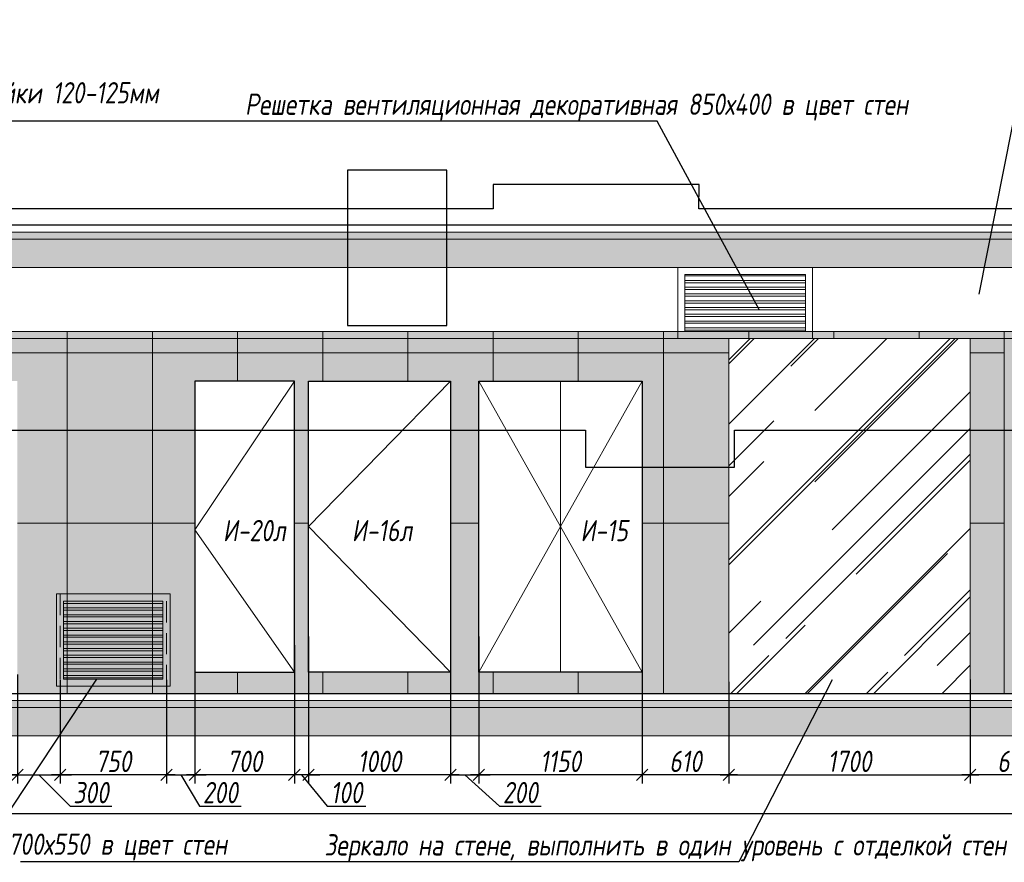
# Model space of a CAD drawing. Header units: millimetres. Extents: x -547442 to 178656, y -69521 to 11064.
# Tile 5 of 256: x -450780 to -443846, y -35450 to -29513. Entities that reach past the tile are written whole.
import ezdxf
from ezdxf import colors
from ezdxf.entities.mleader import LeaderData, LeaderLine
from ezdxf.math import Vec2, Vec3

# ---------------------------------------------------------------- set-up
doc = ezdxf.new("R2010")
doc.units = ezdxf.units.MM
doc.linetypes.add('DASHDOT', pattern=[25.4, 12.7, -6.35, 0, -6.35])
doc.linetypes.add('DASHED', pattern=[0.75, 0.5, -0.25])
doc.layers.get('Defpoints').update_dxf_attribs({"color": 31})
for name, color, linetype, lineweight in [('A-DETL-GENF', 7, 'Continuous', 5), ('dim_razv', 93, 'DASHDOT', 9), ('meb', 26, 'Continuous', 15), ('Двери', 7, 'Continuous', 5), ('Отделка стен', 253, 'Continuous', 0)]:
    doc.layers.add(name, color=color, linetype=linetype, lineweight=lineweight)
doc.styles.add('fl_iso paper', font='isocpeur.ttf', dxfattribs={"width": 0.8, "oblique": 10})
doc.styles.add('In tre', font='isocpeur.ttf', dxfattribs={"width": 0.8, "oblique": 10})
doc.dimstyles.new('In tre 1_50', dxfattribs={"dimtxt": 150, "dimasz": 80, "dimexe": 60, "dimexo": 10, "dimgap": 20, "dimtad": 1, "dimdec": 0, "dimrnd": 5, "dimzin": 0, "dimdsep": 46, "dimtxsty": 'fl_iso paper', "dimblk": 'OBLIQUE', "dimcen": 0, "dimdle": 60, "dimadec": 0, "dimazin": 0, "dimtfac": 1, "dimtdec": 0, "dimtofl": 0, "dimtmove": 1, "dimatfit": 1, "dimfxl": 40, "dimtolj": 1, "dimtzin": 0, "dimarcsym": 1})

# ---------------------------------------------------------------- blocks, each defined once
blk = doc.blocks.new('*U12017')
at = {"layer": 'A-DETL-GENF'}
h = blk.add_hatch(dxfattribs=at)
h.set_pattern_fill('ANSI35', color=256, scale=10, style=0)
h.set_pattern_definition([(45, (64320.45, 6e-10), (-44.90128, 44.90128), []), (45, (64365.35, 6e-10), (-44.90128, 44.90128), [79.375, -15.875, 0, -15.875])])
h.paths.add_polyline_path([(0, -100), (64740.9, -100), (64740.9, -50), (0, -50)])
h = blk.add_hatch(dxfattribs=at)
h.set_pattern_fill('ANSI35', color=256, scale=20, style=0)
h.set_pattern_definition([(45, (64320.45, 6e-10), (-89.80256, 89.80256), []), (45, (64410.25, 6e-10), (-89.80256, 89.80256), [158.75, -31.75, 0, -31.75])])
h.paths.add_polyline_path([(0, -300), (64740.9, -300), (64740.9, -100), (0, -100)])
at = {"lineweight": 13}
blk.add_lwpolyline([(0, -50), (64740.9, -50), (64740.9, 0), (0, 0)], close=True, dxfattribs=at)
at = {"lineweight": 30}
blk.add_lwpolyline([(0, 0), (64740.9, 0)], dxfattribs=at)
at = {"layer": 'A-DETL-GENF'}
for points in [[(0, -100), (64740.9, -100), (64740.9, -50), (0, -50)], [(0, -300), (64740.9, -300), (64740.9, -100), (0, -100)]]:
    blk.add_lwpolyline(points, close=True, dxfattribs=at)
blk = doc.blocks.new('*U12019')
at = {"layer": 'A-DETL-GENF'}
h = blk.add_hatch(dxfattribs=at)
h.set_pattern_fill('ANSI35', color=256, scale=10, style=0)
h.set_pattern_definition([(45, (64320.45, 6e-10), (-44.90128, 44.90128), []), (45, (64365.35, 6e-10), (-44.90128, 44.90128), [79.375, -15.875, 0, -15.875])])
h.paths.add_polyline_path([(0, -100), (64740.9, -100), (64740.9, -50), (0, -50)])
h = blk.add_hatch(dxfattribs=at)
h.set_pattern_fill('ANSI35', color=256, scale=20, style=0)
h.set_pattern_definition([(45, (64320.45, 6e-10), (-89.80256, 89.80256), []), (45, (64410.25, 6e-10), (-89.80256, 89.80256), [158.75, -31.75, 0, -31.75])])
h.paths.add_polyline_path([(0, -300), (64740.9, -300), (64740.9, -100), (0, -100)])
at = {"lineweight": 13}
blk.add_lwpolyline([(0, -50), (64740.9, -50), (64740.9, 0), (0, 0)], close=True, dxfattribs=at)
at = {"lineweight": 30}
blk.add_lwpolyline([(0, 0), (64740.9, 0)], dxfattribs=at)
at = {"layer": 'A-DETL-GENF'}
for points in [[(0, -100), (64740.9, -100), (64740.9, -50), (0, -50)], [(0, -300), (64740.9, -300), (64740.9, -100), (0, -100)]]:
    blk.add_lwpolyline(points, close=True, dxfattribs=at)
blk = doc.blocks.new('*U12022')
at = {"layer": 'dim_razv', "true_color": 0xffffff, "transparency": 33554559}
h = blk.add_hatch(color=7, dxfattribs=at)
h.dxf.hatch_style = 1
h.paths.add_polyline_path([(0, 0), (63900, 0), (63900, 50), (0, 50)])
at = {"lineweight": 20, "transparency": 33554559}
blk.add_lwpolyline([(0, 0), (63900, 0), (63900, 50), (0, 50)], close=True, dxfattribs=at)
blk = doc.blocks.new('_Oblique')
at = {"color": 0, "linetype": 'ByBlock', "lineweight": -2}
blk.add_line((-0.5, -0.5), (0.5, 0.5), dxfattribs=at)
blk = doc.blocks.new('*D12021')
at = {"layer": 'Defpoints', "color": 0, "linetype": 'ByBlock', "transparency": 16777216}
for p in [(-450795.6, -34116.8), (-452245.6, -34259.4), (-450795.6, -34833.6)]:
    blk.add_point(p, dxfattribs=at)
at = {"layer": 'dim_razv', "color": 0, "linetype": 'ByBlock', "lineweight": -2, "transparency": 16777216}
for p, q in [((-450795.6, -34126.8), (-450795.6, -34893.6)), ((-452245.6, -34269.4), (-452245.6, -34893.6)), ((-452305.6, -34833.6), (-450735.6, -34833.6))]:
    blk.add_line(p, q, dxfattribs=at)
at = {"layer": 'dim_razv', "color": 0, "linetype": 'ByBlock', "lineweight": -2, "transparency": 16777216, "xscale": 80, "yscale": 80, "zscale": 80, "rotation": 180}
blk.add_blockref('_Oblique', (-452245.6, -34833.6), dxfattribs=at)
at = {"layer": 'dim_razv', "color": 0, "linetype": 'ByBlock', "lineweight": -2, "transparency": 16777216, "xscale": 80, "yscale": 80, "zscale": 80}
blk.add_blockref('_Oblique', (-450795.6, -34833.6), dxfattribs=at)
at = {"layer": 'dim_razv', "color": 0, "linetype": 'ByBlock', "transparency": 16777216, "insert": (-451520.6, -34738.6), "char_height": 150, "attachment_point": 5, "style": 'fl_iso paper'}
blk.add_mtext('\\A1;1450', dxfattribs=at)
blk = doc.blocks.new('*D12035')
at = {"layer": 'Defpoints', "color": 0, "linetype": 'ByBlock', "transparency": 16777216}
for p in [(-446395.6, -33921.2), (-445785.7, -34168.4), (-446395.6, -34833.6)]:
    blk.add_point(p, dxfattribs=at)
at = {"layer": 'dim_razv', "color": 0, "linetype": 'ByBlock', "lineweight": -2, "transparency": 16777216}
for p, q in [((-446395.6, -33931.2), (-446395.6, -34893.6)), ((-445785.7, -34178.4), (-445785.7, -34893.6)), ((-445725.7, -34833.6), (-446455.6, -34833.6))]:
    blk.add_line(p, q, dxfattribs=at)
at = {"layer": 'dim_razv', "color": 0, "linetype": 'ByBlock', "lineweight": -2, "transparency": 16777216, "xscale": 80, "yscale": 80, "zscale": 80, "rotation": 180}
blk.add_blockref('_Oblique', (-446395.6, -34833.6), dxfattribs=at)
at = {"layer": 'dim_razv', "color": 0, "linetype": 'ByBlock', "lineweight": -2, "transparency": 16777216, "xscale": 80, "yscale": 80, "zscale": 80}
blk.add_blockref('_Oblique', (-445785.7, -34833.6), dxfattribs=at)
at = {"layer": 'dim_razv', "color": 0, "linetype": 'ByBlock', "transparency": 16777216, "insert": (-446090.7, -34738.6), "char_height": 150, "attachment_point": 5, "style": 'fl_iso paper'}
blk.add_mtext('\\A1;610', dxfattribs=at)
blk = doc.blocks.new('*D12036')
at = {"layer": 'Defpoints', "color": 0, "linetype": 'ByBlock', "transparency": 16777216}
for p in [(-447545.6, -33921.2), (-446395.6, -33921.2), (-447545.6, -34833.6)]:
    blk.add_point(p, dxfattribs=at)
at = {"layer": 'dim_razv', "color": 0, "linetype": 'ByBlock', "lineweight": -2, "transparency": 16777216}
for p, q in [((-447545.6, -33931.2), (-447545.6, -34893.6)), ((-446395.6, -33931.2), (-446395.6, -34893.6)), ((-446335.6, -34833.6), (-447605.6, -34833.6))]:
    blk.add_line(p, q, dxfattribs=at)
at = {"layer": 'dim_razv', "color": 0, "linetype": 'ByBlock', "lineweight": -2, "transparency": 16777216, "xscale": 80, "yscale": 80, "zscale": 80, "rotation": 180}
blk.add_blockref('_Oblique', (-447545.6, -34833.6), dxfattribs=at)
at = {"layer": 'dim_razv', "color": 0, "linetype": 'ByBlock', "lineweight": -2, "transparency": 16777216, "xscale": 80, "yscale": 80, "zscale": 80}
blk.add_blockref('_Oblique', (-446395.6, -34833.6), dxfattribs=at)
at = {"layer": 'dim_razv', "color": 0, "linetype": 'ByBlock', "transparency": 16777216, "insert": (-446970.6, -34738.6), "char_height": 150, "attachment_point": 5, "style": 'fl_iso paper'}
blk.add_mtext('\\A1;1150', dxfattribs=at)
blk = doc.blocks.new('*D12037')
at = {"layer": 'Defpoints', "color": 0, "linetype": 'ByBlock', "transparency": 16777216}
for p in [(-447745.6, -33848.2), (-447545.6, -33848.2), (-447545.6, -34833.6)]:
    blk.add_point(p, dxfattribs=at)
at = {"layer": 'dim_razv', "color": 0, "linetype": 'ByBlock', "lineweight": -2, "transparency": 16777216}
for p, q in [((-447745.6, -33858.2), (-447745.6, -34893.6)), ((-447545.6, -33858.2), (-447545.6, -34893.6)), ((-447745.6, -34833.6), (-447825.6, -34833.6)), ((-447745.6, -34833.6), (-447545.6, -34833.6)), ((-447645.6, -34833.6), (-447401.3, -35053.6)), ((-447545.6, -34833.6), (-447465.6, -34833.6)), ((-447401.3, -35053.6), (-447106.9, -35053.6))]:
    blk.add_line(p, q, dxfattribs=at)
at = {"layer": 'dim_razv', "color": 0, "linetype": 'ByBlock', "lineweight": -2, "transparency": 16777216, "xscale": 80, "yscale": 80, "zscale": 80}
blk.add_blockref('_Oblique', (-447745.6, -34833.6), dxfattribs=at)
at = {"layer": 'dim_razv', "color": 0, "linetype": 'ByBlock', "lineweight": -2, "transparency": 16777216, "xscale": 80, "yscale": 80, "zscale": 80, "rotation": 180}
blk.add_blockref('_Oblique', (-447545.6, -34833.6), dxfattribs=at)
at = {"layer": 'dim_razv', "color": 0, "linetype": 'ByBlock', "transparency": 16777216, "insert": (-447254.1, -34958.6), "char_height": 150, "attachment_point": 5, "style": 'fl_iso paper'}
blk.add_mtext('\\A1;200', dxfattribs=at)
blk = doc.blocks.new('*D12038')
at = {"layer": 'Defpoints', "color": 0, "linetype": 'ByBlock', "transparency": 16777216}
for p in [(-448745.6, -33848.2), (-447745.6, -33848.2), (-448745.6, -34833.6)]:
    blk.add_point(p, dxfattribs=at)
at = {"layer": 'dim_razv', "color": 0, "linetype": 'ByBlock', "lineweight": -2, "transparency": 16777216}
for p, q in [((-448745.6, -33858.2), (-448745.6, -34893.6)), ((-447745.6, -33858.2), (-447745.6, -34893.6)), ((-447685.6, -34833.6), (-448805.6, -34833.6))]:
    blk.add_line(p, q, dxfattribs=at)
at = {"layer": 'dim_razv', "color": 0, "linetype": 'ByBlock', "lineweight": -2, "transparency": 16777216, "xscale": 80, "yscale": 80, "zscale": 80, "rotation": 180}
blk.add_blockref('_Oblique', (-448745.6, -34833.6), dxfattribs=at)
at = {"layer": 'dim_razv', "color": 0, "linetype": 'ByBlock', "lineweight": -2, "transparency": 16777216, "xscale": 80, "yscale": 80, "zscale": 80}
blk.add_blockref('_Oblique', (-447745.6, -34833.6), dxfattribs=at)
at = {"layer": 'dim_razv', "color": 0, "linetype": 'ByBlock', "transparency": 16777216, "insert": (-448245.6, -34738.6), "char_height": 150, "attachment_point": 5, "style": 'fl_iso paper'}
blk.add_mtext('\\A1;1000', dxfattribs=at)
blk = doc.blocks.new('*D12039')
at = {"layer": 'Defpoints', "color": 0, "linetype": 'ByBlock', "transparency": 16777216}
for p in [(-449545.6, -33921.2), (-448845.6, -33921.2), (-449545.6, -34833.6)]:
    blk.add_point(p, dxfattribs=at)
at = {"layer": 'dim_razv', "color": 0, "linetype": 'ByBlock', "lineweight": -2, "transparency": 16777216}
for p, q in [((-449545.6, -33931.2), (-449545.6, -34893.6)), ((-448845.6, -33931.2), (-448845.6, -34893.6)), ((-448785.6, -34833.6), (-449605.6, -34833.6))]:
    blk.add_line(p, q, dxfattribs=at)
at = {"layer": 'dim_razv', "color": 0, "linetype": 'ByBlock', "lineweight": -2, "transparency": 16777216, "xscale": 80, "yscale": 80, "zscale": 80, "rotation": 180}
blk.add_blockref('_Oblique', (-449545.6, -34833.6), dxfattribs=at)
at = {"layer": 'dim_razv', "color": 0, "linetype": 'ByBlock', "lineweight": -2, "transparency": 16777216, "xscale": 80, "yscale": 80, "zscale": 80}
blk.add_blockref('_Oblique', (-448845.6, -34833.6), dxfattribs=at)
at = {"layer": 'dim_razv', "color": 0, "linetype": 'ByBlock', "transparency": 16777216, "insert": (-449195.6, -34738.6), "char_height": 150, "attachment_point": 5, "style": 'fl_iso paper'}
blk.add_mtext('\\A1;700', dxfattribs=at)
blk = doc.blocks.new('*D12040')
at = {"layer": 'Defpoints', "color": 0, "linetype": 'ByBlock', "transparency": 16777216}
for p in [(-448845.6, -33909), (-448745.6, -33909), (-448845.6, -34833.6)]:
    blk.add_point(p, dxfattribs=at)
at = {"layer": 'dim_razv', "color": 0, "linetype": 'ByBlock', "lineweight": -2, "transparency": 16777216}
for p, q in [((-448845.6, -33919), (-448845.6, -34893.6)), ((-448745.6, -33919), (-448745.6, -34893.6)), ((-448845.6, -34833.6), (-448925.6, -34833.6)), ((-448745.6, -34833.6), (-448845.6, -34833.6)), ((-448795.6, -34833.6), (-448613.5, -35053.6)), ((-448745.6, -34833.6), (-448665.6, -34833.6)), ((-448613.5, -35053.6), (-448343, -35053.6))]:
    blk.add_line(p, q, dxfattribs=at)
at = {"layer": 'dim_razv', "color": 0, "linetype": 'ByBlock', "lineweight": -2, "transparency": 16777216, "xscale": 80, "yscale": 80, "zscale": 80}
blk.add_blockref('_Oblique', (-448845.6, -34833.6), dxfattribs=at)
at = {"layer": 'dim_razv', "color": 0, "linetype": 'ByBlock', "lineweight": -2, "transparency": 16777216, "xscale": 80, "yscale": 80, "zscale": 80, "rotation": 180}
blk.add_blockref('_Oblique', (-448745.6, -34833.6), dxfattribs=at)
at = {"layer": 'dim_razv', "color": 0, "linetype": 'ByBlock', "transparency": 16777216, "insert": (-448478.2, -34958.6), "char_height": 150, "attachment_point": 5, "style": 'fl_iso paper'}
blk.add_mtext('\\A1;100', dxfattribs=at)
blk = doc.blocks.new('*D12041')
at = {"layer": 'Defpoints', "color": 0, "linetype": 'ByBlock', "transparency": 16777216}
for p in [(-450495.6, -34153), (-449745.6, -34153), (-450495.6, -34833.6)]:
    blk.add_point(p, dxfattribs=at)
at = {"layer": 'dim_razv', "color": 0, "linetype": 'ByBlock', "lineweight": -2, "transparency": 16777216}
for p, q in [((-450495.6, -34163), (-450495.6, -34893.6)), ((-449745.6, -34163), (-449745.6, -34893.6)), ((-449685.6, -34833.6), (-450555.6, -34833.6))]:
    blk.add_line(p, q, dxfattribs=at)
at = {"layer": 'dim_razv', "color": 0, "linetype": 'ByBlock', "lineweight": -2, "transparency": 16777216, "xscale": 80, "yscale": 80, "zscale": 80, "rotation": 180}
blk.add_blockref('_Oblique', (-450495.6, -34833.6), dxfattribs=at)
at = {"layer": 'dim_razv', "color": 0, "linetype": 'ByBlock', "lineweight": -2, "transparency": 16777216, "xscale": 80, "yscale": 80, "zscale": 80}
blk.add_blockref('_Oblique', (-449745.6, -34833.6), dxfattribs=at)
at = {"layer": 'dim_razv', "color": 0, "linetype": 'ByBlock', "transparency": 16777216, "insert": (-450120.6, -34738.6), "char_height": 150, "attachment_point": 5, "style": 'fl_iso paper'}
blk.add_mtext('\\A1;750', dxfattribs=at)
blk = doc.blocks.new('*D12046')
at = {"layer": 'Defpoints', "color": 0, "linetype": 'ByBlock', "transparency": 16777216}
for p in [(-445785.7, -34259.4), (-444085.7, -34259.4), (-444085.7, -34833.6)]:
    blk.add_point(p, dxfattribs=at)
at = {"layer": 'dim_razv', "color": 0, "linetype": 'ByBlock', "lineweight": -2, "transparency": 16777216}
for p, q in [((-445785.7, -34269.4), (-445785.7, -34893.6)), ((-444085.7, -34269.4), (-444085.7, -34893.6)), ((-445845.7, -34833.6), (-444025.7, -34833.6))]:
    blk.add_line(p, q, dxfattribs=at)
at = {"layer": 'dim_razv', "color": 0, "linetype": 'ByBlock', "lineweight": -2, "transparency": 16777216, "xscale": 80, "yscale": 80, "zscale": 80, "rotation": 180}
blk.add_blockref('_Oblique', (-445785.7, -34833.6), dxfattribs=at)
at = {"layer": 'dim_razv', "color": 0, "linetype": 'ByBlock', "lineweight": -2, "transparency": 16777216, "xscale": 80, "yscale": 80, "zscale": 80}
blk.add_blockref('_Oblique', (-444085.7, -34833.6), dxfattribs=at)
at = {"layer": 'dim_razv', "color": 0, "linetype": 'ByBlock', "transparency": 16777216, "insert": (-444935.7, -34738.6), "char_height": 150, "attachment_point": 5, "style": 'fl_iso paper'}
blk.add_mtext('\\A1;1700', dxfattribs=at)
blk = doc.blocks.new('*D12053')
at = {"layer": 'Defpoints', "color": 0, "linetype": 'ByBlock', "transparency": 16777216}
for p in [(-443475.6, -33945.6), (-444085.7, -34151.9), (-444085.7, -34833.6)]:
    blk.add_point(p, dxfattribs=at)
at = {"layer": 'dim_razv', "color": 0, "linetype": 'ByBlock', "lineweight": -2, "transparency": 16777216}
for p, q in [((-443475.6, -33955.6), (-443475.6, -34893.6)), ((-444085.7, -34161.9), (-444085.7, -34893.6)), ((-443415.6, -34833.6), (-444145.7, -34833.6))]:
    blk.add_line(p, q, dxfattribs=at)
at = {"layer": 'dim_razv', "color": 0, "linetype": 'ByBlock', "lineweight": -2, "transparency": 16777216, "xscale": 80, "yscale": 80, "zscale": 80, "rotation": 180}
blk.add_blockref('_Oblique', (-444085.7, -34833.6), dxfattribs=at)
at = {"layer": 'dim_razv', "color": 0, "linetype": 'ByBlock', "lineweight": -2, "transparency": 16777216, "xscale": 80, "yscale": 80, "zscale": 80}
blk.add_blockref('_Oblique', (-443475.6, -34833.6), dxfattribs=at)
at = {"layer": 'dim_razv', "color": 0, "linetype": 'ByBlock', "transparency": 16777216, "insert": (-443780.7, -34738.6), "char_height": 150, "attachment_point": 5, "style": 'fl_iso paper'}
blk.add_mtext('\\A1;610', dxfattribs=at)
blk = doc.blocks.new('*D12077')
at = {"layer": 'Defpoints', "color": 0, "linetype": 'ByBlock', "transparency": 16777216}
for p in [(-454175.6, -34559.4), (-430515.6, -34667.5), (-430515.6, -35105.6)]:
    blk.add_point(p, dxfattribs=at)
at = {"layer": 'dim_razv', "color": 0, "linetype": 'ByBlock', "lineweight": -2, "transparency": 16777216}
for p, q in [((-454175.6, -34569.4), (-454175.6, -35165.6)), ((-430515.6, -34677.5), (-430515.6, -35165.6)), ((-454235.6, -35105.6), (-430455.6, -35105.6))]:
    blk.add_line(p, q, dxfattribs=at)
at = {"layer": 'dim_razv', "color": 0, "linetype": 'ByBlock', "lineweight": -2, "transparency": 16777216, "xscale": 80, "yscale": 80, "zscale": 80, "rotation": 180}
blk.add_blockref('_Oblique', (-454175.6, -35105.6), dxfattribs=at)
at = {"layer": 'dim_razv', "color": 0, "linetype": 'ByBlock', "lineweight": -2, "transparency": 16777216, "xscale": 80, "yscale": 80, "zscale": 80}
blk.add_blockref('_Oblique', (-430515.6, -35105.6), dxfattribs=at)
at = {"layer": 'dim_razv', "color": 0, "linetype": 'ByBlock', "transparency": 16777216, "insert": (-442345.6, -35010.6), "char_height": 150, "attachment_point": 5, "style": 'fl_iso paper'}
blk.add_mtext('\\A1;23660', dxfattribs=at)
blk = doc.blocks.new('*D12221')
at = {"layer": 'Defpoints', "color": 0, "linetype": 'ByBlock', "transparency": 16777216}
for p in [(-450795.6, -34116.8), (-450495.6, -34153), (-450495.6, -34833.6)]:
    blk.add_point(p, dxfattribs=at)
at = {"layer": 'dim_razv', "color": 0, "linetype": 'ByBlock', "lineweight": -2, "transparency": 16777216}
for p, q in [((-450795.6, -34126.8), (-450795.6, -34893.6)), ((-450495.6, -34163), (-450495.6, -34893.6)), ((-450795.6, -34833.6), (-450875.6, -34833.6)), ((-450795.6, -34833.6), (-450495.6, -34833.6)), ((-450645.6, -34833.6), (-450424.8, -35053.6)), ((-450495.6, -34833.6), (-450415.6, -34833.6)), ((-450424.8, -35053.6), (-450130.4, -35053.6))]:
    blk.add_line(p, q, dxfattribs=at)
at = {"layer": 'dim_razv', "color": 0, "linetype": 'ByBlock', "lineweight": -2, "transparency": 16777216, "xscale": 80, "yscale": 80, "zscale": 80}
blk.add_blockref('_Oblique', (-450795.6, -34833.6), dxfattribs=at)
at = {"layer": 'dim_razv', "color": 0, "linetype": 'ByBlock', "lineweight": -2, "transparency": 16777216, "xscale": 80, "yscale": 80, "zscale": 80, "rotation": 180}
blk.add_blockref('_Oblique', (-450495.6, -34833.6), dxfattribs=at)
at = {"layer": 'dim_razv', "color": 0, "linetype": 'ByBlock', "transparency": 16777216, "insert": (-450277.6, -34958.6), "char_height": 150, "attachment_point": 5, "style": 'fl_iso paper'}
blk.add_mtext('\\A1;300', dxfattribs=at)
blk = doc.blocks.new('*D12222')
at = {"layer": 'Defpoints', "color": 0, "linetype": 'ByBlock', "transparency": 16777216}
for p in [(-449545.6, -34057.1), (-449745.6, -34175.4), (-449545.6, -34833.6)]:
    blk.add_point(p, dxfattribs=at)
at = {"layer": 'dim_razv', "color": 0, "linetype": 'ByBlock', "lineweight": -2, "transparency": 16777216}
for p, q in [((-449545.6, -34067.1), (-449545.6, -34893.6)), ((-449745.6, -34185.4), (-449745.6, -34893.6)), ((-449745.6, -34833.6), (-449825.6, -34833.6)), ((-449745.6, -34833.6), (-449545.6, -34833.6)), ((-449645.6, -34833.6), (-449514.1, -35053.6)), ((-449545.6, -34833.6), (-449465.6, -34833.6)), ((-449514.1, -35053.6), (-449219.7, -35053.6))]:
    blk.add_line(p, q, dxfattribs=at)
at = {"layer": 'dim_razv', "color": 0, "linetype": 'ByBlock', "lineweight": -2, "transparency": 16777216, "xscale": 80, "yscale": 80, "zscale": 80}
blk.add_blockref('_Oblique', (-449745.6, -34833.6), dxfattribs=at)
at = {"layer": 'dim_razv', "color": 0, "linetype": 'ByBlock', "lineweight": -2, "transparency": 16777216, "xscale": 80, "yscale": 80, "zscale": 80, "rotation": 180}
blk.add_blockref('_Oblique', (-449545.6, -34833.6), dxfattribs=at)
at = {"layer": 'dim_razv', "color": 0, "linetype": 'ByBlock', "transparency": 16777216, "insert": (-449366.9, -34958.6), "char_height": 150, "attachment_point": 5, "style": 'fl_iso paper'}
blk.add_mtext('\\A1;200', dxfattribs=at)

msp = doc.modelspace()

# ---------------------------------------------------------------- hatches: boundary and pattern name
at = {"true_color": 0x5294a7}
h = msp.add_hatch(dxfattribs=at)
h.set_pattern_fill('AR-RROOF', color=135, scale=20, angle=45, style=0)
h.set_pattern_definition([(45, (-607831.73, -29466.55), (431.0523, 1149.4728), [7620, -1016, 2540, -508]), (45, (-607533.6, -28809.2), (-836.96, 118.5394), [1524, -167.64, 3048, -381]), (45, (-607957.45, -28981.62), (1627.2224, 2108.56414), [4064, -711.2, 2032, -508])])
h.paths.add_polyline_path([(-445785.7, -31759.4), (-444085.7, -31759.4), (-444085.7, -34259.4), (-445785.7, -34259.4)])
at = {"layer": 'dim_razv', "true_color": 0xeceae4, "transparency": 33554687}
h = msp.add_hatch(dxfattribs=at)
h.set_pattern_fill('AR-SAND', color=254, scale=3, angle=315)
h.set_pattern_definition([(352.5, (120932.77, 10341.21), (100.426047, 107.214405), [0, -115.824, 0, -129.54, 0, -123.825]), (322.5, (120932.77, 10341.21), (247.419855, 56.70328), [0, -62.484, 0, -104.394, 0, -40.005]), (282.5, (120866.5, 10407.49), (168.099694, -167.489948), [0, -38.1, 0, -137.16, 0, -179.07]), (272.5, (120866.5, 10407.49), (209.265234, -114.68433), [0, -19.05, 0, -89.916, 0, -102.87])])
h.paths.add_polyline_path([(-454175.6, -34259.4), (-390275.6, -34259.4), (-390275.6, -31709.4), (-454175.6, -31709.4)])
h.paths.add_polyline_path([(-452245.6, -32059.4), (-450795.6, -32059.4), (-450795.6, -34259.4), (-452245.6, -34259.4)])
h.paths.add_polyline_path([(-448845.6, -32059.4), (-449545.6, -32059.4), (-449545.6, -34109.4), (-448845.6, -34109.4)], flags=16)
h.paths.add_polyline_path([(-448745.6, -32059.4), (-447745.6, -32059.4), (-447745.6, -34109.4), (-448745.6, -34109.4)], flags=16)
h.paths.add_polyline_path([(-447545.6, -32059.4), (-446395.6, -32059.4), (-446395.6, -34109.4), (-447545.6, -34109.4)], flags=16)
h.paths.add_polyline_path([(-445785.7, -31759.4), (-444085.7, -31759.4), (-444085.7, -34259.4), (-445785.7, -34259.4)], flags=16)
h.paths.add_polyline_path([(-443475.6, -34259.4), (-443475.6, -32079.4), (-441515.6, -32079.4), (-441515.6, -34259.4)], flags=17)
h.paths.add_polyline_path([(-440795.6, -32059.4), (-441195.6, -32059.4), (-441195.6, -34109.4), (-440795.6, -34109.4)], flags=16)
h.paths.add_polyline_path([(-440595.6, -32059.4), (-438995.6, -32059.4), (-438995.6, -34109.4), (-440595.6, -34109.4)], flags=16)
h.paths.add_polyline_path([(-438694, -32059.4), (-437244, -32059.4), (-437244, -34259.4), (-438694, -34259.4)])
h.paths.add_polyline_path([(-434995.6, -32059.4), (-432995.6, -32059.4), (-432995.6, -34109.4), (-434995.6, -34109.4)], flags=16)
h.paths.add_polyline_path([(-418020.6, -32855.6), (-417270.6, -32855.6), (-417270.6, -34205.6), (-418020.6, -34205.6)], flags=16)
h.paths.add_polyline_path([(-403250.6, -32855.6), (-402500.6, -32855.6), (-402500.6, -34205.6), (-403250.6, -34205.6)], flags=16)
h.paths.add_polyline_path([(-409425.6, -34009.4), (-409425.6, -33909.4), (-409325.6, -33909.4), (-409325.6, -34009.4)], flags=16)
edge = h.paths.add_edge_path(flags=0)
edge.add_arc((-409375.6, -33959.4), 28.4, 0, 360)
edge = h.paths.add_edge_path(flags=0)
edge.add_arc((-409389.1, -33959.4), 3.95, 0, 360)
edge = h.paths.add_edge_path(flags=0)
edge.add_arc((-409362.1, -33959.4), 3.95, 0, 360)
at = {"layer": 'meb', "lineweight": 13, "transparency": 33554687}
h = msp.add_hatch(dxfattribs=at)
h.set_pattern_fill('ANSI32', color=256, scale=5, angle=135)
h.set_pattern_definition([(180, (-679182.72, -28509.066), (-4e-15, -47.625), []), (180, (-679198.594, -28493.19), (-4e-15, -47.625), [])])
h.paths.add_polyline_path([(-446095.6, -31709.4), (-445245.6, -31709.4), (-445245.6, -31309.4), (-446095.6, -31309.4)])
h = msp.add_hatch(dxfattribs=at)
h.set_pattern_fill('ANSI32', color=256, scale=5, angle=135)
h.set_pattern_definition([(180, (-683532.72, -30959.083), (-4e-15, -47.625), []), (180, (-683548.594, -30943.21), (-4e-15, -47.625), [])])
h.paths.add_polyline_path([(-450470.6, -34159.4), (-449770.6, -34159.4), (-449770.6, -33609.4), (-450470.6, -33609.4)])

# ---------------------------------------------------------------- linework, layer by layer
for points in [[(-447770.6, -30573.1), (-448470.6, -30573.1), (-448470.6, -31667.9), (-447770.6, -31667.9)], [(-448845.6, -32059.4), (-449545.6, -32059.4), (-449545.6, -34109.4), (-448845.6, -34109.4)], [(-448745.6, -32059.4), (-447745.6, -32059.4), (-447745.6, -34109.4), (-448745.6, -34109.4)], [(-447545.6, -32059.4), (-446395.6, -32059.4), (-446395.6, -34109.4), (-447545.6, -34109.4)]]:
    msp.add_lwpolyline(points, close=True)
at = {"lineweight": 13}
for points in [[(-446145.6, -31759.4), (-445195.6, -31759.4), (-445195.6, -31259.4), (-446145.6, -31259.4)], [(-446095.6, -31709.4), (-445245.6, -31709.4), (-445245.6, -31309.4), (-446095.6, -31309.4)], [(-445785.7, -31759.4), (-444085.7, -31759.4), (-444085.7, -34259.4), (-445785.7, -34259.4)], [(-450520.6, -34209.4), (-449720.6, -34209.4), (-449720.6, -33559.4), (-450520.6, -33559.4)], [(-450470.6, -34159.4), (-449770.6, -34159.4), (-449770.6, -33609.4), (-450470.6, -33609.4)]]:
    msp.add_lwpolyline(points, close=True, dxfattribs=at)
for points in [[(-448845.6, -32059.4), (-449545.6, -33107.6), (-448845.6, -34109.4)], [(-447745.6, -32059.4), (-448745.6, -33084.4), (-447745.6, -34109.4)], [(-447545.6, -32059.4), (-446970.6, -33084.4), (-447545.6, -34109.4)], [(-446970.6, -32059.4), (-446970.6, -34109.4)], [(-446395.6, -32059.4), (-446970.6, -33084.4), (-446395.6, -34109.4)]]:
    msp.add_lwpolyline(points, dxfattribs=at)
at = {"layer": 'Defpoints'}
for points in [[(-433895.6, -30845.3), (-441215.6, -30845.3), (-441215.6, -30675.2), (-443175.6, -30675.2), (-443175.6, -30845.3), (-445997.2, -30845.3), (-445995.6, -30675.3), (-447445.6, -30675.3), (-447445.6, -30845.3), (-452845.6, -30845.3)], [(-452515.6, -32405.3), (-446795.6, -32405.3), (-446795.6, -32665.3), (-445745.6, -32665.3), (-445745.6, -32405.3), (-441045.6, -32405.3), (-441045.6, -32665.6), (-439995.6, -32665.3), (-439995.6, -32405.3), (-438845.6, -32405.3), (-438845.6, -32665.4), (-437795.6, -32665.3), (-437795.6, -32405.3), (-432125.6, -32405.3)]]:
    msp.add_lwpolyline(points, dxfattribs=at)
at = {"layer": 'Defpoints', "color": 8, "linetype": 'DASHED', "lineweight": 0, "ltscale": 300}
msp.add_lwpolyline([(-450495.6, -34209.4), (-449745.6, -34209.4), (-449745.6, -33559.4), (-450495.6, -33559.4)], close=True, dxfattribs=at)
at = {"layer": 'Отделка стен', "transparency": 33554687}
for points in [[(-451045.6, -31709.4), (-451045.6, -31859.4), (-450445.6, -31859.4), (-450445.6, -31709.4)], [(-450445.6, -31709.4), (-450445.6, -31859.4), (-449845.6, -31859.4), (-449845.6, -31709.4)], [(-449845.6, -31709.4), (-449845.6, -31859.4), (-449245.6, -31859.4), (-449245.6, -31709.4)], [(-449245.6, -31709.4), (-449245.6, -31859.4), (-448645.6, -31859.4), (-448645.6, -31709.4)], [(-448645.6, -31709.4), (-448645.6, -31859.4), (-448045.6, -31859.4), (-448045.6, -31709.4)], [(-448045.6, -31709.4), (-448045.6, -31859.4), (-447445.6, -31859.4), (-447445.6, -31709.4)], [(-447445.6, -31709.4), (-447445.6, -31859.4), (-446845.6, -31859.4), (-446845.6, -31709.4)], [(-446845.6, -31709.4), (-446845.6, -31859.4), (-446245.6, -31859.4), (-446245.6, -31709.4)], [(-450445.6, -31859.4), (-450445.6, -33059.4), (-449845.6, -33059.4), (-449845.6, -31859.4)], [(-450445.6, -33059.4), (-450445.6, -34259.4), (-449845.6, -34259.4), (-449845.6, -33059.4)]]:
    msp.add_lwpolyline(points, close=True, dxfattribs=at)
for points in [[(-445645.6, -31759.4), (-445645.6, -31709.4), (-446245.6, -31709.4), (-446245.6, -31859.4), (-445785.7, -31859.4)], [(-445045.6, -31759.4), (-445045.6, -31709.4), (-445645.6, -31709.4), (-445645.6, -31759.4)], [(-444445.6, -31759.4), (-444445.6, -31709.4), (-445045.6, -31709.4), (-445045.6, -31759.4)], [(-444085.7, -31859.4), (-443845.6, -31859.4), (-443845.6, -31709.4), (-444445.6, -31709.4), (-444445.6, -31759.4)], [(-450795.6, -33059.4), (-450445.6, -33059.4), (-450445.6, -31859.4), (-451045.6, -31859.4), (-451045.6, -32059.4)], [(-449245.6, -32059.4), (-449245.6, -31859.4), (-449845.6, -31859.4), (-449845.6, -33059.4), (-449545.6, -33059.4)], [(-448645.6, -32059.4), (-448645.6, -31859.4), (-449245.6, -31859.4), (-449245.6, -32059.4)], [(-448045.6, -32059.4), (-448045.6, -31859.4), (-448645.6, -31859.4), (-448645.6, -32059.4)], [(-447445.6, -32059.4), (-447445.6, -31859.4), (-448045.6, -31859.4), (-448045.6, -32059.4)], [(-446845.6, -32059.4), (-446845.6, -31859.4), (-447445.6, -31859.4), (-447445.6, -32059.4)], [(-446395.6, -33059.4), (-446245.6, -33059.4), (-446245.6, -31859.4), (-446845.6, -31859.4), (-446845.6, -32059.4)], [(-445785.7, -31859.4), (-446245.6, -31859.4), (-446245.6, -33059.4), (-445785.7, -33059.4)], [(-444085.7, -33059.4), (-443845.6, -33059.4), (-443845.6, -31859.4), (-444085.7, -31859.4)], [(-451045.6, -34259.4), (-451045.6, -34259.4), (-450445.6, -34259.4), (-450445.6, -33059.4), (-450795.6, -33059.4)], [(-449545.6, -33059.4), (-449845.6, -33059.4), (-449845.6, -34259.4), (-449245.6, -34259.4), (-449245.6, -34109.4)], [(-448845.6, -33059.4), (-448745.6, -33059.4)], [(-448745.6, -33059.4), (-448845.6, -33059.4)], [(-447745.6, -33059.4), (-447545.6, -33059.4)], [(-447545.6, -33059.4), (-447745.6, -33059.4)], [(-446845.6, -34109.4), (-446845.6, -34259.4), (-446245.6, -34259.4), (-446245.6, -33059.4), (-446395.6, -33059.4)], [(-445785.7, -33059.4), (-446245.6, -33059.4), (-446245.6, -34259.4), (-445645.6, -34259.4)], [(-444445.6, -34259.4), (-444445.6, -34259.4), (-443845.6, -34259.4), (-443845.6, -33059.4), (-444085.7, -33059.4)], [(-449245.6, -34109.4), (-449245.6, -34259.4), (-448645.6, -34259.4), (-448645.6, -34109.4)], [(-448645.6, -34109.4), (-448645.6, -34259.4), (-448045.6, -34259.4), (-448045.6, -34109.4)], [(-448045.6, -34109.4), (-448045.6, -34259.4), (-447445.6, -34259.4), (-447445.6, -34109.4)], [(-447445.6, -34109.4), (-447445.6, -34259.4), (-446845.6, -34259.4), (-446845.6, -34109.4)], [(-445645.6, -34259.4), (-445645.6, -34259.4), (-445045.6, -34259.4)], [(-445045.6, -34259.4), (-445045.6, -34259.4), (-444445.6, -34259.4)]]:
    msp.add_lwpolyline(points, dxfattribs=at)

# ---------------------------------------------------------------- block references
for name, p in [('*U12019', (-454596.1, -30959.4)), ('*U12022', (-454175.6, -31759.4)), ('*U12017', (-454596.1, -34259.4))]:
    msp.add_blockref(name, p)

# ---------------------------------------------------------------- texts
at = {"layer": 'Двери', "lineweight": 0, "char_height": 150, "width": 190.261, "attachment_point": 5, "style": 'fl_iso paper'}
for s, insert in [('И-20л', (-449127.6, -33112.6)), ('И-16л', (-448228.4, -33112.6)), ('И-15', (-446664, -33112.6))]:
    msp.add_mtext(s, dxfattribs=dict(at, insert=insert))

# ---------------------------------------------------------------- dimensions: what is measured, and where the dimension line sits
at = {"layer": 'dim_razv', "color": 18, "linetype": 'ByBlock', "true_color": 0x000000}
for base, p1, p2, picture, middle in [((-448745.6, -34833.6), (-447745.6, -33848.2), (-448745.6, -33848.2), '*D12038', (-448245.6, -34738.6)), ((-449545.6, -34833.6), (-448845.6, -33921.2), (-449545.6, -33921.2), '*D12039', (-449195.6, -34738.6)), ((-447545.6, -34833.6), (-446395.6, -33921.2), (-447545.6, -33921.2), '*D12036', (-446970.6, -34738.6)), ((-446395.6, -34833.6), (-445785.7, -34168.4), (-446395.6, -33921.2), '*D12035', (-446090.7, -34738.6)), ((-444085.7, -34833.6), (-443475.6, -33945.6), (-444085.7, -34151.9), '*D12053', (-443780.7, -34738.6)), ((-450795.6, -34833.6), (-452245.6, -34259.4), (-450795.6, -34116.8), '*D12021', (-451520.6, -34738.6)), ((-450495.6, -34833.6), (-449745.6, -34153), (-450495.6, -34153), '*D12041', (-450120.6, -34738.6)), ((-430515.6, -35105.6), (-454175.6, -34559.4), (-430515.6, -34667.5), '*D12077', (-442345.6, -35010.6))]:
    dim = msp.add_linear_dim(base=base, p1=p1, p2=p2, dimstyle='In tre 1_50', dxfattribs=at)
    dim.commit()
    dim.dimension.update_dxf_attribs({"geometry": picture, "text_midpoint": middle})
for base, p1, p2, picture, middle in [((-447545.6, -34833.6), (-447745.6, -33848.2), (-447545.6, -33848.2), '*D12037', (-447381.3, -35053.6)), ((-448845.6, -34833.6), (-448745.6, -33909), (-448845.6, -33909), '*D12040', (-448593.5, -35053.6)), ((-449545.6, -34833.6), (-449745.6, -34175.4), (-449545.6, -34057.1), '*D12222', (-449494.1, -35053.6)), ((-450495.6, -34833.6), (-450795.6, -34116.8), (-450495.6, -34153), '*D12221', (-450404.8, -35053.6))]:
    dim = msp.add_linear_dim(base=base, p1=p1, p2=p2, dimstyle='In tre 1_50', dxfattribs=at)
    dim.commit()
    dim.dimension.update_dxf_attribs({"geometry": picture, "text_midpoint": middle, "dimtype": 160})
dim = msp.add_linear_dim(base=(-444085.7, -34833.6), p1=(-445785.7, -34259.4), p2=(-444085.7, -34259.4), angle=180, dimstyle='In tre 1_50', dxfattribs=at)
dim.commit()
dim.dimension.update_dxf_attribs({"geometry": '*D12046', "text_midpoint": (-444935.7, -34738.6)})

# ---------------------------------------------------------------- leaders
at = {"layer": 'dim_razv', "color": 0, "linetype": 'ByBlock'}
ml = msp.add_multileader_mtext('Standard', dxfattribs=at)
ml.set_content('Потолок подвесной, реечный\\Pрейка 50х50 белого цвета, шаг рейки 120-125мм', style='In tre')
ml.set_leader_properties()
ml.build(insert=Vec2(0, 0))
ml.multileader.update_dxf_attribs({"text_left_attachment_type": 6, "text_right_attachment_type": 6, "dogleg_length": 1, "arrow_head_size": 0, "scale": 50})
ctx = ml.context
ctx.base_point, ctx.scale, ctx.char_height, ctx.arrow_head_size, ctx.landing_gap_size, ctx.plane_origin = Vec3(-360207, -29724.6), 50, 150, 0, 4.5, Vec3(-367470.9, -31519.2)
ctx.left_attachment, ctx.right_attachment, ctx.text_align_type = 6, 6, 2
notes = []
notes.append((ctx, [(0, (1, 1, 0), (-360257, -29724.6), (1, 0), 50, [(0, [(-361528.5, -31959.4), (-360176.5, -31709.4)], 0, [])])]))
ctx.mtext.insert, ctx.mtext.width, ctx.mtext.defined_height, ctx.mtext.alignment, ctx.mtext.flow_direction = Vec3(-358009.6, -29529.6), 2509.515, 696.6, 3, 5
ml = msp.add_multileader_mtext('Standard', dxfattribs=at)
ml.set_content('Окраска запотолочного пространства в белый цвет RAL9016', style='In tre')
ml.set_leader_properties()
ml.build(insert=Vec2(0, 0))
ml.multileader.update_dxf_attribs({"text_left_attachment_type": 6, "text_right_attachment_type": 6, "dogleg_length": 1, "arrow_head_size": 0, "scale": 50})
ctx = ml.context
ctx.base_point, ctx.scale, ctx.char_height, ctx.arrow_head_size, ctx.landing_gap_size, ctx.plane_origin = Vec3(-367167.1, -29883.1), 50, 150, 0, 4.5, Vec3(-369056.2, -33573.7)
ctx.left_attachment, ctx.right_attachment, ctx.text_align_type = 6, 6, 2
notes.append((ctx, [(0, (1, 1, 0), (-364171.6, -29883.1), (-1, 0), 50, [(0, [(-363881.3, -31573.1)], 0, [])])]))
ctx.mtext.insert, ctx.mtext.width, ctx.mtext.alignment, ctx.mtext.flow_direction = Vec3(-364226.1, -29703.1), 3148.852, 3, 5
ml = msp.add_multileader_mtext('Standard', dxfattribs=at)
ml.set_content('Потолок подвесной, реечный\\Pрейка 50х50 белого цвета, шаг рейки 120-125мм', style='In tre')
ml.set_leader_properties()
ml.build(insert=Vec2(0, 0))
ml.multileader.update_dxf_attribs({"text_left_attachment_type": 6, "text_right_attachment_type": 6, "dogleg_length": 1, "arrow_head_size": 0, "scale": 50})
ctx = ml.context
ctx.base_point, ctx.scale, ctx.char_height, ctx.arrow_head_size, ctx.landing_gap_size, ctx.plane_origin = Vec3(-453529.1, -29898.2), 50, 150, 0, 4.5, Vec3(-444982, -31692.7)
ctx.left_attachment, ctx.right_attachment = 6, 6
notes.append((ctx, [(0, (1, 1, 0), (-451277.2, -29898.2), (-1, 0), 50, [(1, [(-451094.4, -31716.3)], 0, [])])]))
ctx.mtext.insert, ctx.mtext.width, ctx.mtext.defined_height, ctx.mtext.flow_direction = Vec3(-453524.6, -29703.2), 2509.515, 696.6, 5
ml = msp.add_multileader_mtext('Standard', dxfattribs=at)
ml.set_content('Окраска запотолочного пространства в белый цвет RAL9016', style='In tre')
ml.set_leader_properties()
ml.build(insert=Vec2(0, 0))
ml.multileader.update_dxf_attribs({"text_left_attachment_type": 6, "text_right_attachment_type": 6, "dogleg_length": 1, "arrow_head_size": 0, "scale": 50})
ctx = ml.context
ctx.base_point, ctx.scale, ctx.char_height, ctx.arrow_head_size, ctx.landing_gap_size, ctx.plane_origin = Vec3(-443682, -29979.7), 50, 150, 0, 4.5, Vec3(-438847.5, -33670.3)
ctx.left_attachment, ctx.right_attachment = 6, 6
notes.append((ctx, [(0, (1, 1, 0), (-443732, -29979.7), (1, 0), 50, [(0, [(-444022.4, -31447.2)], 0, [])])]))
ctx.mtext.insert, ctx.mtext.width, ctx.mtext.flow_direction = Vec3(-443677.5, -29799.7), 3148.852, 5
ml = msp.add_multileader_mtext('Standard', dxfattribs=at)
ml.set_content('Решетка вентиляционная декоративная 850х400 в цвет стен', style='In tre')
ml.set_leader_properties()
ml.build(insert=Vec2(0, 0))
ml.multileader.update_dxf_attribs({"text_left_attachment_type": 6, "text_right_attachment_type": 6, "dogleg_length": 1, "arrow_head_size": 0, "scale": 50})
ctx = ml.context
ctx.base_point, ctx.scale, ctx.char_height, ctx.arrow_head_size, ctx.landing_gap_size, ctx.plane_origin = Vec3(-449197.6, -30229.1), 50, 150, 0, 4.5, Vec3(-439345.6, -32316.9)
ctx.left_attachment, ctx.right_attachment = 6, 6
notes.append((ctx, [(0, (1, 1, 0), (-446290.3, -30229.1), (-1, 0), 50, [(1, [(-445570.7, -31559.4)], 0, [])])]))
ctx.mtext.insert, ctx.mtext.width, ctx.mtext.defined_height, ctx.mtext.flow_direction = Vec3(-449193.1, -30034.1), 2996.732, 696.6, 5
ml = msp.add_multileader_mtext('Standard', dxfattribs=at)
ml.set_content('Решетка вентиляционная декоративная 700х550 в цвет стен', style='In tre')
ml.set_leader_properties()
ml.build(insert=Vec2(0, 0))
ml.multileader.update_dxf_attribs({"text_left_attachment_type": 6, "text_right_attachment_type": 6, "dogleg_length": 1, "arrow_head_size": 0, "scale": 50})
ctx = ml.context
ctx.base_point, ctx.scale, ctx.char_height, ctx.arrow_head_size, ctx.landing_gap_size, ctx.plane_origin = Vec3(-453984.1, -35441.8), 50, 150, 0, 4.5, Vec3(-444776.7, -37236.3)
ctx.left_attachment, ctx.right_attachment = 6, 6
notes.append((ctx, [(0, (1, 1, 0), (-451088.8, -35441.8), (-1, 0), 50, [(1, [(-450238.4, -34159.4)], 0, [])])]))
ctx.mtext.insert, ctx.mtext.width, ctx.mtext.defined_height, ctx.mtext.flow_direction = Vec3(-453979.6, -35246.8), 2996.732, 696.6, 5
ml = msp.add_multileader_mtext('Standard', dxfattribs=at)
ml.set_content('Зеркало на стене, выполнить в один уровень с отделкой стен', style='In tre')
ml.set_leader_properties()
ml.build(insert=Vec2(0, 0))
ml.multileader.update_dxf_attribs({"text_left_attachment_type": 6, "text_right_attachment_type": 6, "dogleg_length": 1, "arrow_head_size": 0, "scale": 50})
ctx = ml.context
ctx.base_point, ctx.scale, ctx.char_height, ctx.arrow_head_size, ctx.landing_gap_size, ctx.plane_origin = Vec3(-448638.5, -35446.8), 50, 150, 0, 4.5, Vec3(-439596.2, -37241.3)
ctx.left_attachment, ctx.right_attachment = 6, 6
notes.append((ctx, [(0, (1, 1, 0), (-445715.9, -35446.8), (-1, 0), 50, [(1, [(-445057.9, -34164.4)], 0, [])])]))
ctx.mtext.insert, ctx.mtext.width, ctx.mtext.defined_height, ctx.mtext.flow_direction = Vec3(-448634, -35251.8), 3043.138, 696.6, 5
for ctx, leaders in notes:
    for number, flags, end, landing, length, lines in leaders:
        leader = LeaderData()
        leader.index, (leader.has_last_leader_line, leader.has_dogleg_vector, leader.attachment_direction) = number, flags
        leader.last_leader_point, leader.dogleg_vector, leader.dogleg_length = Vec3(end), Vec3(landing), length
        for number, points, colour, breaks in lines:
            line = LeaderLine()
            line.index, line.vertices, line.color, line.breaks = number, Vec3.list(points), colors.encode_raw_color(colour), breaks
            leader.lines.append(line)
        ctx.leaders.append(leader)

doc.saveas('drawing.dxf')
